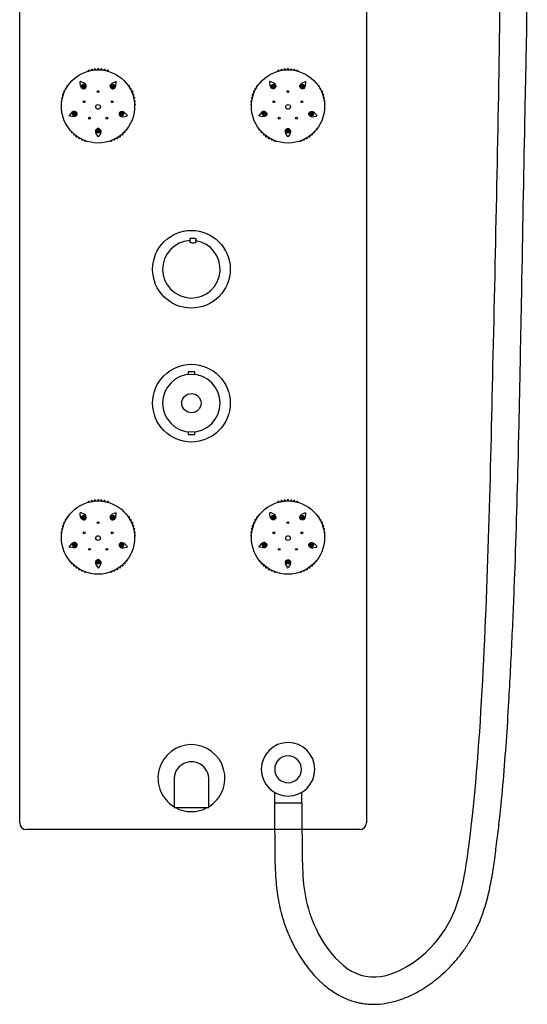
# Model space of a CAD drawing. Header units: millimetres. Extents: x 4293.63 to 4294.02, y 3562.71 to 3564.18.
# Tile 1 of 2: x 4293.63 to 4294.01, y 3562.71 to 3563.45. Entities that reach past the tile are written whole.
import ezdxf

# ---------------------------------------------------------------- set-up
doc = ezdxf.new("R2010")
doc.units = ezdxf.units.MM
doc.layers.add('SANINDUSA', color=3, linetype='Continuous')

msp = doc.modelspace()

# ---------------------------------------------------------------- linework, layer by layer
at = {"layer": 'SANINDUSA'}
for p, q in [((4293.62684, 3562.84874), (4293.62684, 3564.17874)), ((4293.88584, 3564.17874), (4293.88584, 3562.84874)), ((4293.75403, 3563.28518), (4293.75388, 3563.28246)), ((4293.75848, 3563.28223), (4293.75862, 3563.28494)), ((4293.75263, 3563.1855), (4293.75263, 3563.18351)), ((4293.75763, 3563.1855), (4293.75263, 3563.1855)), ((4293.75763, 3563.18351), (4293.75763, 3563.1855)), ((4293.75263, 3563.1408), (4293.75263, 3563.1388)), ((4293.75263, 3563.1388), (4293.75513, 3563.1388)), ((4293.75513, 3563.1388), (4293.75763, 3563.1388)), ((4293.75763, 3563.1388), (4293.75763, 3563.1408)), ((4293.74213, 3562.88052), (4293.74213, 3562.86015)), ((4293.76813, 3562.86015), (4293.76813, 3562.88052)), ((4293.81714, 3562.87154), (4293.81714, 3562.86374)), ((4293.83754, 3562.86374), (4293.83754, 3562.87154)), ((4293.81714, 3562.86374), (4293.82734, 3562.86374)), ((4293.82734, 3562.86374), (4293.83754, 3562.86374)), ((4293.74213, 3562.86015), (4293.76813, 3562.86015)), ((4293.88084, 3562.84374), (4293.63184, 3562.84374))]:
    msp.add_line(p, q, dxfattribs=at)
at = {"layer": 'SANINDUSA', "flags": 128}
for points in [[(4293.67271, 3563.39806), (4293.67224, 3563.39923), (4293.67196, 3563.40148), (4293.67202, 3563.40206), (4293.67208, 3563.40218), (4293.67211, 3563.40222), (4293.67212, 3563.40223)], [(4293.6759, 3563.40039), (4293.67494, 3563.40119), (4293.67289, 3563.40216), (4293.67232, 3563.40227), (4293.67219, 3563.40226), (4293.67213, 3563.40224), (4293.67212, 3563.40223)], [(4293.67616, 3563.39773), (4293.67619, 3563.39778), (4293.67646, 3563.39848), (4293.6765, 3563.39908), (4293.67633, 3563.39978), (4293.6759, 3563.40039)], [(4293.69447, 3563.39913), (4293.69464, 3563.39978), (4293.69506, 3563.40039)], [(4293.69506, 3563.40039), (4293.69602, 3563.40119), (4293.69807, 3563.40216), (4293.69864, 3563.40227), (4293.69878, 3563.40226), (4293.69883, 3563.40224), (4293.69884, 3563.40223)], [(4293.69825, 3563.39806), (4293.69872, 3563.39923), (4293.69901, 3563.40148), (4293.69894, 3563.40206), (4293.69889, 3563.40218), (4293.69885, 3563.40222), (4293.69884, 3563.40223)], [(4293.81442, 3563.39806), (4293.81395, 3563.39923), (4293.81367, 3563.40148), (4293.81374, 3563.40206), (4293.81379, 3563.40218), (4293.81382, 3563.40222), (4293.81383, 3563.40223)], [(4293.81761, 3563.40039), (4293.81665, 3563.40119), (4293.8146, 3563.40216), (4293.81403, 3563.40227), (4293.8139, 3563.40226), (4293.81384, 3563.40224), (4293.81383, 3563.40223)], [(4293.81821, 3563.39913), (4293.81804, 3563.39978), (4293.81761, 3563.40039)], [(4293.83651, 3563.39773), (4293.83648, 3563.39778), (4293.83621, 3563.39848), (4293.83617, 3563.39908), (4293.83635, 3563.39978), (4293.83677, 3563.40039)], [(4293.83677, 3563.40039), (4293.83773, 3563.40119), (4293.83978, 3563.40216), (4293.84035, 3563.40227), (4293.84049, 3563.40226), (4293.84054, 3563.40224), (4293.84055, 3563.40223)], [(4293.83996, 3563.39806), (4293.84043, 3563.39923), (4293.84072, 3563.40148), (4293.84065, 3563.40206), (4293.8406, 3563.40218), (4293.84056, 3563.40222), (4293.84055, 3563.40223)], [(4293.67372, 3563.39711), (4293.67316, 3563.39748), (4293.67271, 3563.39806)], [(4293.67372, 3563.39711), (4293.67435, 3563.39695), (4293.67512, 3563.39699)], [(4293.67512, 3563.39699), (4293.67529, 3563.39704), (4293.67573, 3563.39724), (4293.67604, 3563.39755), (4293.67616, 3563.39773)], [(4293.69447, 3563.39913), (4293.6945, 3563.39848), (4293.69478, 3563.39776)], [(4293.69478, 3563.39776), (4293.69488, 3563.39762), (4293.69521, 3563.39726), (4293.6956, 3563.39706), (4293.6958, 3563.397)], [(4293.6958, 3563.397), (4293.69586, 3563.39698), (4293.69661, 3563.39695), (4293.69719, 3563.3971), (4293.6978, 3563.39748), (4293.69825, 3563.39806)], [(4293.81687, 3563.397), (4293.81681, 3563.39698), (4293.81606, 3563.39695), (4293.81548, 3563.3971), (4293.81487, 3563.39748), (4293.81442, 3563.39806)], [(4293.81789, 3563.39776), (4293.8178, 3563.39762), (4293.81746, 3563.39726), (4293.81707, 3563.39706), (4293.81687, 3563.397)], [(4293.81821, 3563.39913), (4293.81817, 3563.39848), (4293.81789, 3563.39776)], [(4293.83755, 3563.39699), (4293.83739, 3563.39704), (4293.83694, 3563.39724), (4293.83663, 3563.39755), (4293.83651, 3563.39773)], [(4293.83895, 3563.39711), (4293.83832, 3563.39695), (4293.83755, 3563.39699)], [(4293.83895, 3563.39711), (4293.83951, 3563.39748), (4293.83996, 3563.39806)], [(4293.66679, 3563.37985), (4293.66573, 3563.37918), (4293.66418, 3563.37753), (4293.66389, 3563.37702), (4293.66386, 3563.37689), (4293.66386, 3563.37684), (4293.66387, 3563.37682)], [(4293.6694, 3563.37927), (4293.66936, 3563.37932), (4293.66877, 3563.37979), (4293.66822, 3563.38001), (4293.6675, 3563.38006), (4293.66679, 3563.37985)], [(4293.66923, 3563.37676), (4293.66958, 3563.37731), (4293.66978, 3563.37806)], [(4293.66978, 3563.37806), (4293.66979, 3563.37822), (4293.66973, 3563.37871), (4293.66953, 3563.37911), (4293.6694, 3563.37927)], [(4293.70159, 3563.3793), (4293.70148, 3563.37917), (4293.70124, 3563.37874), (4293.70117, 3563.3783), (4293.70118, 3563.37809)], [(4293.70118, 3563.37809), (4293.70118, 3563.37804), (4293.70138, 3563.37731), (4293.7017, 3563.3768), (4293.70225, 3563.37634), (4293.70295, 3563.37609)], [(4293.70279, 3563.38002), (4293.70218, 3563.37979), (4293.70159, 3563.3793)], [(4293.70279, 3563.38002), (4293.70346, 3563.38006), (4293.70417, 3563.37985)], [(4293.70417, 3563.37985), (4293.70523, 3563.37918), (4293.70679, 3563.37753), (4293.70707, 3563.37702), (4293.7071, 3563.37689), (4293.7071, 3563.37684), (4293.7071, 3563.37682)], [(4293.8085, 3563.37985), (4293.80744, 3563.37918), (4293.80589, 3563.37753), (4293.8056, 3563.37702), (4293.80557, 3563.37689), (4293.80557, 3563.37684), (4293.80558, 3563.37682)], [(4293.80988, 3563.38002), (4293.80921, 3563.38006), (4293.8085, 3563.37985)], [(4293.81149, 3563.37809), (4293.81149, 3563.37804), (4293.81129, 3563.37731), (4293.81097, 3563.3768), (4293.81042, 3563.37634), (4293.80972, 3563.37609)], [(4293.80988, 3563.38002), (4293.81049, 3563.37979), (4293.81108, 3563.3793)], [(4293.81108, 3563.3793), (4293.81119, 3563.37917), (4293.81143, 3563.37874), (4293.8115, 3563.3783), (4293.81149, 3563.37809)], [(4293.84289, 3563.37806), (4293.84289, 3563.37822), (4293.84295, 3563.37871), (4293.84315, 3563.37911), (4293.84327, 3563.37927)], [(4293.84344, 3563.37676), (4293.84309, 3563.37731), (4293.84289, 3563.37806)], [(4293.84327, 3563.37927), (4293.84331, 3563.37932), (4293.8439, 3563.37979), (4293.84446, 3563.38001), (4293.84517, 3563.38006), (4293.84588, 3563.37985)], [(4293.84588, 3563.37985), (4293.84694, 3563.37918), (4293.8485, 3563.37753), (4293.84878, 3563.37702), (4293.84881, 3563.37689), (4293.84881, 3563.37684), (4293.84881, 3563.37682)], [(4293.66801, 3563.37609), (4293.66676, 3563.37601), (4293.66453, 3563.37643), (4293.664, 3563.37667), (4293.6639, 3563.37676), (4293.66387, 3563.37681), (4293.66387, 3563.37682)], [(4293.66923, 3563.37676), (4293.66871, 3563.37634), (4293.66801, 3563.37609)], [(4293.70295, 3563.37609), (4293.7042, 3563.37601), (4293.70643, 3563.37643), (4293.70696, 3563.37667), (4293.70706, 3563.37676), (4293.70709, 3563.37681), (4293.7071, 3563.37682)], [(4293.80972, 3563.37609), (4293.80847, 3563.37601), (4293.80624, 3563.37643), (4293.80571, 3563.37667), (4293.80561, 3563.37676), (4293.80558, 3563.37681), (4293.80558, 3563.37682)], [(4293.84344, 3563.37676), (4293.84396, 3563.37634), (4293.84466, 3563.37609)], [(4293.84466, 3563.37609), (4293.84591, 3563.37601), (4293.84814, 3563.37643), (4293.84867, 3563.37667), (4293.84877, 3563.37676), (4293.8488, 3563.37681), (4293.84881, 3563.37682)], [(4293.68486, 3563.36714), (4293.68481, 3563.36712), (4293.68418, 3563.3667), (4293.68379, 3563.36624), (4293.68352, 3563.36557), (4293.6835, 3563.36483)], [(4293.6835, 3563.36483), (4293.68382, 3563.36362), (4293.6849, 3563.36163), (4293.6853, 3563.3612), (4293.68541, 3563.36113), (4293.68547, 3563.36112), (4293.68548, 3563.36112)], [(4293.68613, 3563.36712), (4293.68598, 3563.36718), (4293.68549, 3563.36728), (4293.68506, 3563.36721), (4293.68486, 3563.36714)], [(4293.68746, 3563.36483), (4293.68715, 3563.36362), (4293.68606, 3563.36163), (4293.68566, 3563.3612), (4293.68555, 3563.36113), (4293.6855, 3563.36112), (4293.68548, 3563.36112)], [(4293.68719, 3563.3662), (4293.68678, 3563.3667), (4293.68613, 3563.36712)], [(4293.68719, 3563.3662), (4293.68744, 3563.36557), (4293.68746, 3563.36483)], [(4293.82548, 3563.3662), (4293.82523, 3563.36557), (4293.82521, 3563.36483)], [(4293.82521, 3563.36483), (4293.82553, 3563.36362), (4293.82661, 3563.36163), (4293.82701, 3563.3612), (4293.82712, 3563.36113), (4293.82718, 3563.36112), (4293.82719, 3563.36112)], [(4293.82548, 3563.3662), (4293.82589, 3563.3667), (4293.82654, 3563.36712)], [(4293.82654, 3563.36712), (4293.8267, 3563.36718), (4293.82718, 3563.36728), (4293.82761, 3563.36721), (4293.82781, 3563.36714)], [(4293.82917, 3563.36483), (4293.82886, 3563.36362), (4293.82777, 3563.36163), (4293.82737, 3563.3612), (4293.82726, 3563.36113), (4293.82721, 3563.36112), (4293.82719, 3563.36112)], [(4293.82781, 3563.36714), (4293.82786, 3563.36712), (4293.8285, 3563.3667), (4293.82888, 3563.36624), (4293.82915, 3563.36557), (4293.82917, 3563.36483)], [(4293.75391, 3563.28301), (4293.75372, 3563.28283), (4293.7537, 3563.28275)], [(4293.7537, 3563.28275), (4293.75384, 3563.28249), (4293.75426, 3563.28224), (4293.75492, 3563.28204), (4293.75571, 3563.28191), (4293.75653, 3563.28186), (4293.7573, 3563.2819), (4293.75795, 3563.28201), (4293.75843, 3563.28218), (4293.75867, 3563.28241), (4293.75869, 3563.28249), (4293.75856, 3563.28274), (4293.75851, 3563.28277)], [(4293.75586, 3563.28509), (4293.75522, 3563.28512), (4293.75467, 3563.28515), (4293.75428, 3563.28517), (4293.75406, 3563.28518), (4293.75403, 3563.28518)], [(4293.75862, 3563.28494), (4293.75853, 3563.28495), (4293.75825, 3563.28496), (4293.75779, 3563.28499), (4293.75721, 3563.28502), (4293.75654, 3563.28505), (4293.75586, 3563.28509)], [(4293.67271, 3563.07613), (4293.67224, 3563.0773), (4293.67196, 3563.07954), (4293.67202, 3563.08012), (4293.67208, 3563.08025), (4293.67211, 3563.08029), (4293.67212, 3563.0803)], [(4293.6759, 3563.07845), (4293.67494, 3563.07925), (4293.67289, 3563.08022), (4293.67232, 3563.08033), (4293.67219, 3563.08033), (4293.67213, 3563.0803), (4293.67212, 3563.0803)], [(4293.67616, 3563.07579), (4293.67619, 3563.07584), (4293.67646, 3563.07655), (4293.6765, 3563.07715), (4293.67633, 3563.07784), (4293.6759, 3563.07845)], [(4293.69447, 3563.07719), (4293.69464, 3563.07784), (4293.69506, 3563.07845)], [(4293.69447, 3563.07719), (4293.6945, 3563.07654), (4293.69478, 3563.07582)], [(4293.69506, 3563.07845), (4293.69602, 3563.07925), (4293.69807, 3563.08022), (4293.69864, 3563.08033), (4293.69878, 3563.08033), (4293.69883, 3563.0803), (4293.69884, 3563.0803)], [(4293.69825, 3563.07613), (4293.69872, 3563.0773), (4293.69901, 3563.07954), (4293.69894, 3563.08012), (4293.69889, 3563.08025), (4293.69885, 3563.08029), (4293.69884, 3563.0803)], [(4293.81442, 3563.07613), (4293.81395, 3563.0773), (4293.81367, 3563.07954), (4293.81374, 3563.08012), (4293.81379, 3563.08025), (4293.81382, 3563.08029), (4293.81383, 3563.0803)], [(4293.81761, 3563.07845), (4293.81665, 3563.07925), (4293.8146, 3563.08022), (4293.81403, 3563.08033), (4293.8139, 3563.08033), (4293.81384, 3563.0803), (4293.81383, 3563.0803)], [(4293.81821, 3563.07719), (4293.81804, 3563.07784), (4293.81761, 3563.07845)], [(4293.81821, 3563.07719), (4293.81817, 3563.07654), (4293.81789, 3563.07582)], [(4293.83651, 3563.07579), (4293.83648, 3563.07584), (4293.83621, 3563.07655), (4293.83617, 3563.07715), (4293.83635, 3563.07784), (4293.83677, 3563.07845)], [(4293.83677, 3563.07845), (4293.83773, 3563.07925), (4293.83978, 3563.08022), (4293.84035, 3563.08033), (4293.84049, 3563.08033), (4293.84054, 3563.0803), (4293.84055, 3563.0803)], [(4293.83996, 3563.07613), (4293.84043, 3563.0773), (4293.84072, 3563.07954), (4293.84065, 3563.08012), (4293.8406, 3563.08025), (4293.84056, 3563.08029), (4293.84055, 3563.0803)], [(4293.67372, 3563.07518), (4293.67316, 3563.07554), (4293.67271, 3563.07613)], [(4293.67372, 3563.07518), (4293.67435, 3563.07501), (4293.67512, 3563.07506)], [(4293.67512, 3563.07506), (4293.67529, 3563.0751), (4293.67573, 3563.07531), (4293.67604, 3563.07562), (4293.67616, 3563.07579)], [(4293.69478, 3563.07582), (4293.69488, 3563.07568), (4293.69521, 3563.07532), (4293.6956, 3563.07512), (4293.6958, 3563.07506)], [(4293.6958, 3563.07506), (4293.69586, 3563.07505), (4293.69661, 3563.07501), (4293.69719, 3563.07516), (4293.6978, 3563.07554), (4293.69825, 3563.07613)], [(4293.81687, 3563.07506), (4293.81681, 3563.07505), (4293.81606, 3563.07501), (4293.81548, 3563.07516), (4293.81487, 3563.07554), (4293.81442, 3563.07613)], [(4293.81789, 3563.07582), (4293.8178, 3563.07568), (4293.81746, 3563.07532), (4293.81707, 3563.07512), (4293.81687, 3563.07506)], [(4293.83755, 3563.07506), (4293.83739, 3563.0751), (4293.83694, 3563.07531), (4293.83663, 3563.07562), (4293.83651, 3563.07579)], [(4293.83895, 3563.07518), (4293.83832, 3563.07501), (4293.83755, 3563.07506)], [(4293.83895, 3563.07518), (4293.83951, 3563.07554), (4293.83996, 3563.07613)], [(4293.66679, 3563.05791), (4293.66573, 3563.05724), (4293.66418, 3563.0556), (4293.66389, 3563.05509), (4293.66386, 3563.05496), (4293.66386, 3563.0549), (4293.66387, 3563.05489)], [(4293.66801, 3563.05416), (4293.66676, 3563.05408), (4293.66453, 3563.0545), (4293.664, 3563.05474), (4293.6639, 3563.05483), (4293.66387, 3563.05487), (4293.66387, 3563.05489)], [(4293.6694, 3563.05734), (4293.66936, 3563.05738), (4293.66877, 3563.05785), (4293.66822, 3563.05808), (4293.6675, 3563.05813), (4293.66679, 3563.05791)], [(4293.66923, 3563.05483), (4293.66871, 3563.0544), (4293.66801, 3563.05416)], [(4293.66923, 3563.05483), (4293.66958, 3563.05538), (4293.66978, 3563.05612)], [(4293.66978, 3563.05612), (4293.66979, 3563.05629), (4293.66973, 3563.05678), (4293.66953, 3563.05717), (4293.6694, 3563.05734)], [(4293.70159, 3563.05736), (4293.70148, 3563.05723), (4293.70124, 3563.0568), (4293.70117, 3563.05637), (4293.70118, 3563.05616)], [(4293.70118, 3563.05616), (4293.70118, 3563.0561), (4293.70138, 3563.05537), (4293.7017, 3563.05486), (4293.70225, 3563.0544), (4293.70295, 3563.05416)], [(4293.70279, 3563.05809), (4293.70218, 3563.05785), (4293.70159, 3563.05736)], [(4293.70279, 3563.05809), (4293.70346, 3563.05813), (4293.70417, 3563.05791)], [(4293.70295, 3563.05416), (4293.7042, 3563.05408), (4293.70643, 3563.0545), (4293.70696, 3563.05474), (4293.70706, 3563.05483), (4293.70709, 3563.05487), (4293.7071, 3563.05489)], [(4293.70417, 3563.05791), (4293.70523, 3563.05724), (4293.70679, 3563.0556), (4293.70707, 3563.05509), (4293.7071, 3563.05496), (4293.7071, 3563.0549), (4293.7071, 3563.05489)], [(4293.8085, 3563.05791), (4293.80744, 3563.05724), (4293.80589, 3563.0556), (4293.8056, 3563.05509), (4293.80557, 3563.05496), (4293.80557, 3563.0549), (4293.80558, 3563.05489)], [(4293.80972, 3563.05416), (4293.80847, 3563.05408), (4293.80624, 3563.0545), (4293.80571, 3563.05474), (4293.80561, 3563.05483), (4293.80558, 3563.05487), (4293.80558, 3563.05489)], [(4293.80988, 3563.05809), (4293.80921, 3563.05813), (4293.8085, 3563.05791)], [(4293.81149, 3563.05616), (4293.81149, 3563.0561), (4293.81129, 3563.05537), (4293.81097, 3563.05486), (4293.81042, 3563.0544), (4293.80972, 3563.05416)], [(4293.80988, 3563.05809), (4293.81049, 3563.05785), (4293.81108, 3563.05736)], [(4293.81108, 3563.05736), (4293.81119, 3563.05723), (4293.81143, 3563.0568), (4293.8115, 3563.05637), (4293.81149, 3563.05616)], [(4293.84289, 3563.05612), (4293.84289, 3563.05629), (4293.84295, 3563.05678), (4293.84315, 3563.05717), (4293.84327, 3563.05734)], [(4293.84344, 3563.05483), (4293.84309, 3563.05538), (4293.84289, 3563.05612)], [(4293.84327, 3563.05734), (4293.84331, 3563.05738), (4293.8439, 3563.05785), (4293.84446, 3563.05808), (4293.84517, 3563.05813), (4293.84588, 3563.05791)], [(4293.84344, 3563.05483), (4293.84396, 3563.0544), (4293.84466, 3563.05416)], [(4293.84466, 3563.05416), (4293.84591, 3563.05408), (4293.84814, 3563.0545), (4293.84867, 3563.05474), (4293.84877, 3563.05483), (4293.8488, 3563.05487), (4293.84881, 3563.05489)], [(4293.84588, 3563.05791), (4293.84694, 3563.05724), (4293.8485, 3563.0556), (4293.84878, 3563.05509), (4293.84881, 3563.05496), (4293.84881, 3563.0549), (4293.84881, 3563.05489)], [(4293.68486, 3563.0452), (4293.68481, 3563.04518), (4293.68418, 3563.04477), (4293.68379, 3563.04431), (4293.68352, 3563.04364), (4293.6835, 3563.0429)], [(4293.6835, 3563.0429), (4293.68382, 3563.04168), (4293.6849, 3563.0397), (4293.6853, 3563.03927), (4293.68541, 3563.0392), (4293.68547, 3563.03918), (4293.68548, 3563.03918)], [(4293.68613, 3563.04519), (4293.68598, 3563.04525), (4293.68549, 3563.04534), (4293.68506, 3563.04527), (4293.68486, 3563.0452)], [(4293.68746, 3563.0429), (4293.68715, 3563.04168), (4293.68606, 3563.0397), (4293.68566, 3563.03927), (4293.68555, 3563.0392), (4293.6855, 3563.03918), (4293.68548, 3563.03918)], [(4293.68719, 3563.04427), (4293.68678, 3563.04477), (4293.68613, 3563.04519)], [(4293.68719, 3563.04427), (4293.68744, 3563.04364), (4293.68746, 3563.0429)], [(4293.82548, 3563.04427), (4293.82523, 3563.04364), (4293.82521, 3563.0429)], [(4293.82521, 3563.0429), (4293.82553, 3563.04168), (4293.82661, 3563.0397), (4293.82701, 3563.03927), (4293.82712, 3563.0392), (4293.82718, 3563.03918), (4293.82719, 3563.03918)], [(4293.82548, 3563.04427), (4293.82589, 3563.04477), (4293.82654, 3563.04519)], [(4293.82654, 3563.04519), (4293.8267, 3563.04525), (4293.82718, 3563.04534), (4293.82761, 3563.04527), (4293.82781, 3563.0452)], [(4293.82917, 3563.0429), (4293.82886, 3563.04168), (4293.82777, 3563.0397), (4293.82737, 3563.03927), (4293.82726, 3563.0392), (4293.82721, 3563.03918), (4293.82719, 3563.03918)], [(4293.82781, 3563.0452), (4293.82786, 3563.04518), (4293.8285, 3563.04477), (4293.82888, 3563.04431), (4293.82915, 3563.04364), (4293.82917, 3563.0429)]]:
    msp.add_lwpolyline(points, dxfattribs=at)
at = {"layer": 'SANINDUSA'}
for centre, radius in [((4293.68538, 3563.38373), 0.02735), ((4293.82729, 3563.38373), 0.02735), ((4293.67462, 3563.39876), 0.00148), ((4293.69631, 3563.39878), 0.00148), ((4293.81636, 3563.39878), 0.00148), ((4293.83805, 3563.39876), 0.00148), ((4293.67476, 3563.39862), 0.00105), ((4293.67476, 3563.39862), 0.000497), ((4293.68548, 3563.39484), 0.000647), ((4293.69622, 3563.3986), 0.00105), ((4293.69621, 3563.39861), 0.000497), ((4293.81645, 3563.3986), 0.00105), ((4293.81646, 3563.39861), 0.000497), ((4293.82719, 3563.39484), 0.000647), ((4293.83791, 3563.39862), 0.00105), ((4293.83791, 3563.39862), 0.000497), ((4293.67503, 3563.38724), 0.000647), ((4293.68536, 3563.38339), 0.00175), ((4293.69594, 3563.38724), 0.000647), ((4293.81674, 3563.38724), 0.000647), ((4293.82731, 3563.38339), 0.00175), ((4293.83765, 3563.38724), 0.000647), ((4293.66794, 3563.37813), 0.00148), ((4293.66812, 3563.37822), 0.00105), ((4293.66812, 3563.37821), 0.000497), ((4293.70303, 3563.37816), 0.00148), ((4293.70284, 3563.37819), 0.00105), ((4293.70284, 3563.3782), 0.000497), ((4293.80964, 3563.37816), 0.00148), ((4293.80984, 3563.37819), 0.00105), ((4293.80983, 3563.3782), 0.000497), ((4293.84473, 3563.37813), 0.00148), ((4293.84456, 3563.37822), 0.00105), ((4293.84455, 3563.37821), 0.000497), ((4293.67902, 3563.37495), 0.000647), ((4293.69194, 3563.37495), 0.000647), ((4293.82073, 3563.37495), 0.000647), ((4293.83365, 3563.37495), 0.000647), ((4293.6855, 3563.36539), 0.00148), ((4293.68546, 3563.36559), 0.00105), ((4293.68547, 3563.36559), 0.000497), ((4293.82717, 3563.36539), 0.00148), ((4293.82721, 3563.36559), 0.00105), ((4293.8272, 3563.36559), 0.000497), ((4293.75513, 3563.26215), 0.029), ((4293.75513, 3563.16215), 0.029), ((4293.75513, 3563.16215), 0.0072), ((4293.68538, 3563.06179), 0.02735), ((4293.82729, 3563.06179), 0.02735), ((4293.67462, 3563.07683), 0.00148), ((4293.67476, 3563.07669), 0.00105), ((4293.67476, 3563.07668), 0.000497), ((4293.69631, 3563.07685), 0.00148), ((4293.69622, 3563.07667), 0.00105), ((4293.69621, 3563.07667), 0.000497), ((4293.81636, 3563.07685), 0.00148), ((4293.81645, 3563.07667), 0.00105), ((4293.81646, 3563.07667), 0.000497), ((4293.83805, 3563.07683), 0.00148), ((4293.83791, 3563.07669), 0.00105), ((4293.83791, 3563.07668), 0.000497), ((4293.68548, 3563.0729), 0.000647), ((4293.82719, 3563.0729), 0.000647), ((4293.67503, 3563.06531), 0.000647), ((4293.68536, 3563.06145), 0.00175), ((4293.69594, 3563.06531), 0.000647), ((4293.81674, 3563.06531), 0.000647), ((4293.82731, 3563.06145), 0.00175), ((4293.83765, 3563.06531), 0.000647), ((4293.66794, 3563.05619), 0.00148), ((4293.66812, 3563.05628), 0.00105), ((4293.66812, 3563.05628), 0.000497), ((4293.70303, 3563.05623), 0.00148), ((4293.70284, 3563.05625), 0.00105), ((4293.70284, 3563.05626), 0.000497), ((4293.80964, 3563.05623), 0.00148), ((4293.80984, 3563.05625), 0.00105), ((4293.80983, 3563.05626), 0.000497), ((4293.84473, 3563.05619), 0.00148), ((4293.84456, 3563.05628), 0.00105), ((4293.84455, 3563.05628), 0.000497), ((4293.67902, 3563.05302), 0.000647), ((4293.69194, 3563.05302), 0.000647), ((4293.82073, 3563.05302), 0.000647), ((4293.83365, 3563.05302), 0.000647), ((4293.6855, 3563.04346), 0.00148), ((4293.68546, 3563.04366), 0.00105), ((4293.68547, 3563.04366), 0.000497), ((4293.82717, 3563.04346), 0.00148), ((4293.82721, 3563.04366), 0.00105), ((4293.8272, 3563.04366), 0.000497)]:
    msp.add_circle(centre, radius, dxfattribs=at)
at = {"layer": 'SANINDUSA', "extrusion": (0, 1.6137e-16, -1)}
msp.add_circle((-4293.75513, 3563.16215), 0.0215, dxfattribs=at)
at = {"layer": 'SANINDUSA', "extrusion": (0, -2.46519e-32, -1)}
for radius in [0.02, 0.01]:
    msp.add_circle((-4293.82734, 3562.88874), radius, dxfattribs=at)
at = {"layer": 'SANINDUSA'}
for centre, radius, start, end in [((4293.67844, 3563.41013), 0.000584, 18.59792, 190.86433), ((4293.68074, 3563.41073), 0.000598, 3.98399, 195.51358), ((4293.68309, 3563.41115), 0.000596, 348.10966, 201.44043), ((4293.68548, 3563.41134), 0.000598, 332.52092, 207.07197), ((4293.68787, 3563.41114), 0.0006, 337.47139, 192.15756), ((4293.69022, 3563.41074), 0.000596, 340.45101, 179.20902), ((4293.69253, 3563.41013), 0.000591, 344.22879, 165.46708), ((4293.82014, 3563.41013), 0.000591, 14.53292, 195.77121), ((4293.82245, 3563.41074), 0.000596, 0.79098, 199.54899), ((4293.82481, 3563.41114), 0.0006, 347.84244, 202.52861), ((4293.82719, 3563.41134), 0.000598, 332.92803, 207.47908), ((4293.82958, 3563.41115), 0.000596, 338.55957, 191.89034), ((4293.83193, 3563.41073), 0.000598, 344.48642, 176.01601), ((4293.83423, 3563.41013), 0.000584, 349.13567, 161.40208), ((4293.65933, 3563.39234), 0.000598, 62.26134, 261.15798), ((4293.66026, 3563.39455), 0.0006, 66.06736, 247.32366), ((4293.66137, 3563.39667), 0.000596, 68.42633, 234.93291), ((4293.66266, 3563.39867), 0.000591, 71.79971, 221.53438), ((4293.67463, 3563.39877), 0.000497, 230.53067, 27.84995), ((4293.69632, 3563.39877), 0.000497, 158.53067, 315.84995), ((4293.70831, 3563.39867), 0.000584, 300.8711, 125.30821), ((4293.70959, 3563.39666), 0.000598, 287.8293, 128.40268), ((4293.71071, 3563.39456), 0.000596, 273.31747, 132.97843), ((4293.71163, 3563.39235), 0.000598, 259.19838, 137.14623), ((4293.80104, 3563.39235), 0.000598, 42.85377, 280.80162), ((4293.80197, 3563.39456), 0.000596, 47.02157, 266.68253), ((4293.80308, 3563.39666), 0.000598, 51.59732, 252.1707), ((4293.80437, 3563.39867), 0.000584, 54.69179, 239.1289), ((4293.81635, 3563.39877), 0.000497, 224.15005, 21.46933), ((4293.83804, 3563.39877), 0.000497, 152.15005, 309.46933), ((4293.85001, 3563.39867), 0.000591, 318.46562, 108.20029), ((4293.8513, 3563.39667), 0.000596, 305.06709, 111.57367), ((4293.85241, 3563.39455), 0.0006, 292.67634, 113.93264), ((4293.85335, 3563.39234), 0.000598, 278.84202, 117.73866), ((4293.6583, 3563.38527), 0.000584, 109.1042, 244.38123), ((4293.65844, 3563.38764), 0.000598, 93.47489, 249.9792), ((4293.65878, 3563.39001), 0.000596, 77.55605, 255.88489), ((4293.71217, 3563.39001), 0.0006, 265.8501, 120.53627), ((4293.71252, 3563.38764), 0.000596, 270.36219, 106.05488), ((4293.71265, 3563.38526), 0.000591, 275.65865, 90.78836), ((4293.80002, 3563.38526), 0.000591, 89.21164, 264.34135), ((4293.80015, 3563.38764), 0.000596, 73.94512, 269.63781), ((4293.8005, 3563.39001), 0.0006, 59.46373, 274.1499), ((4293.85389, 3563.39001), 0.000596, 284.11511, 102.44395), ((4293.85423, 3563.38764), 0.000598, 290.0208, 86.52511), ((4293.85437, 3563.38527), 0.000584, 295.61877, 70.8958), ((4293.66794, 3563.37814), 0.000497, 302.53067, 99.84995), ((4293.70303, 3563.37815), 0.000497, 86.53067, 243.84995), ((4293.80964, 3563.37815), 0.000497, 296.15005, 93.46933), ((4293.84473, 3563.37814), 0.000497, 80.15005, 237.46933), ((4293.66433, 3563.36673), 0.000591, 157.94646, 279.91954), ((4293.66584, 3563.36488), 0.000596, 152.60144, 295.33435), ((4293.66751, 3563.36317), 0.0006, 148.69382, 309.31385), ((4293.68549, 3563.3654), 0.000497, 14.53067, 171.84995), ((4293.70346, 3563.36316), 0.000596, 217.23591, 45.41904), ((4293.70512, 3563.36488), 0.000598, 230.66242, 41.98673), ((4293.70663, 3563.36672), 0.000584, 243.25101, 39.40065), ((4293.80604, 3563.36672), 0.000584, 140.59935, 296.74899), ((4293.80755, 3563.36488), 0.000598, 138.01327, 309.33758), ((4293.80921, 3563.36316), 0.000596, 134.58096, 322.76409), ((4293.82719, 3563.3654), 0.000497, 8.15005, 165.46933), ((4293.84516, 3563.36317), 0.0006, 230.68615, 31.30618), ((4293.84683, 3563.36488), 0.000596, 244.66565, 27.39856), ((4293.84834, 3563.36673), 0.000591, 260.08046, 22.05354), ((4293.66932, 3563.3616), 0.000598, 143.62437, 324.44633), ((4293.67137, 3563.36035), 0.000596, 157.64677, 320.47998), ((4293.67351, 3563.3593), 0.000598, 172.36885, 315.80056), ((4293.67573, 3563.35844), 0.000584, 186.98712, 311.23753), ((4293.69523, 3563.35844), 0.000591, 221.66622, 0.89061), ((4293.69745, 3563.3593), 0.000596, 215.55015, 17.04168), ((4293.69959, 3563.36036), 0.0006, 210.684, 31.94031), ((4293.70165, 3563.3616), 0.000598, 204.37582, 48.2674), ((4293.81102, 3563.3616), 0.000598, 131.7326, 335.62418), ((4293.81308, 3563.36036), 0.0006, 148.05969, 329.316), ((4293.81522, 3563.3593), 0.000596, 162.95832, 324.44985), ((4293.81744, 3563.35844), 0.000591, 179.10939, 318.33378), ((4293.83694, 3563.35844), 0.000584, 228.76247, 353.01288), ((4293.83916, 3563.3593), 0.000598, 224.19944, 7.63115), ((4293.8413, 3563.36035), 0.000596, 219.52002, 22.35323), ((4293.84335, 3563.3616), 0.000598, 215.55367, 36.37563), ((4293.75513, 3563.26215), 0.0215, 93.16712, 356.05115), ((4293.75513, 3563.26215), 0.0215, 356.05115, 80.88499), ((4293.67844, 3563.0882), 0.000584, 18.59792, 190.86433), ((4293.68074, 3563.0888), 0.000598, 3.98399, 195.51358), ((4293.68309, 3563.08921), 0.000596, 348.10966, 201.44043), ((4293.68548, 3563.08941), 0.000598, 332.52092, 207.07197), ((4293.68787, 3563.0892), 0.0006, 337.47139, 192.15756), ((4293.69022, 3563.0888), 0.000596, 340.45101, 179.20902), ((4293.69253, 3563.08819), 0.000591, 344.22879, 165.46708), ((4293.82014, 3563.08819), 0.000591, 14.53292, 195.77121), ((4293.82245, 3563.0888), 0.000596, 0.79098, 199.54899), ((4293.82481, 3563.0892), 0.0006, 347.84244, 202.52861), ((4293.82719, 3563.08941), 0.000598, 332.92803, 207.47908), ((4293.82958, 3563.08921), 0.000596, 338.55957, 191.89034), ((4293.83193, 3563.0888), 0.000598, 344.48642, 176.01601), ((4293.83423, 3563.0882), 0.000584, 349.13567, 161.40208), ((4293.66266, 3563.07673), 0.000591, 71.79971, 221.53438), ((4293.67463, 3563.07683), 0.000497, 230.53067, 27.84995), ((4293.69632, 3563.07684), 0.000497, 158.53067, 315.84995), ((4293.70831, 3563.07673), 0.000584, 300.8711, 125.30821), ((4293.80437, 3563.07673), 0.000584, 54.69179, 239.1289), ((4293.81635, 3563.07684), 0.000497, 224.15005, 21.46933), ((4293.83804, 3563.07683), 0.000497, 152.15005, 309.46933), ((4293.85001, 3563.07673), 0.000591, 318.46562, 108.20029), ((4293.65933, 3563.0704), 0.000598, 62.26134, 261.15798), ((4293.66026, 3563.07261), 0.0006, 66.06736, 247.32366), ((4293.66137, 3563.07473), 0.000596, 68.42633, 234.93291), ((4293.70959, 3563.07473), 0.000598, 287.8293, 128.40268), ((4293.71071, 3563.07262), 0.000596, 273.31747, 132.97843), ((4293.71163, 3563.07041), 0.000598, 259.19838, 137.14623), ((4293.80104, 3563.07041), 0.000598, 42.85377, 280.80162), ((4293.80197, 3563.07262), 0.000596, 47.02157, 266.68253), ((4293.80308, 3563.07473), 0.000598, 51.59732, 252.1707), ((4293.8513, 3563.07473), 0.000596, 305.06709, 111.57367), ((4293.85241, 3563.07261), 0.0006, 292.67634, 113.93264), ((4293.85335, 3563.0704), 0.000598, 278.84202, 117.73866), ((4293.6583, 3563.06333), 0.000584, 109.1042, 244.38123), ((4293.65844, 3563.06571), 0.000598, 93.47489, 249.9792), ((4293.65878, 3563.06807), 0.000596, 77.55605, 255.88489), ((4293.71217, 3563.06807), 0.0006, 265.8501, 120.53627), ((4293.71252, 3563.06571), 0.000596, 270.36219, 106.05488), ((4293.71265, 3563.06333), 0.000591, 275.65865, 90.78836), ((4293.80002, 3563.06333), 0.000591, 89.21164, 264.34135), ((4293.80015, 3563.06571), 0.000596, 73.94512, 269.63781), ((4293.8005, 3563.06807), 0.0006, 59.46373, 274.1499), ((4293.85389, 3563.06807), 0.000596, 284.11511, 102.44395), ((4293.85423, 3563.06571), 0.000598, 290.0208, 86.52511), ((4293.85437, 3563.06333), 0.000584, 295.61877, 70.8958), ((4293.66794, 3563.0562), 0.000497, 302.53067, 99.84995), ((4293.70303, 3563.05621), 0.000497, 86.53067, 243.84995), ((4293.80964, 3563.05621), 0.000497, 296.15005, 93.46933), ((4293.84473, 3563.0562), 0.000497, 80.15005, 237.46933), ((4293.66433, 3563.04479), 0.000591, 157.94646, 279.91954), ((4293.66584, 3563.04294), 0.000596, 152.60144, 295.33435), ((4293.66751, 3563.04123), 0.0006, 148.69382, 309.31385), ((4293.66932, 3563.03966), 0.000598, 143.62437, 324.44633), ((4293.68549, 3563.04346), 0.000497, 14.53067, 171.84995), ((4293.70165, 3563.03966), 0.000598, 204.37582, 48.2674), ((4293.70346, 3563.04123), 0.000596, 217.23591, 45.41904), ((4293.70512, 3563.04294), 0.000598, 230.66242, 41.98673), ((4293.70663, 3563.04478), 0.000584, 243.25101, 39.40065), ((4293.80604, 3563.04478), 0.000584, 140.59935, 296.74899), ((4293.80755, 3563.04294), 0.000598, 138.01327, 309.33758), ((4293.80921, 3563.04123), 0.000596, 134.58096, 322.76409), ((4293.81102, 3563.03966), 0.000598, 131.7326, 335.62418), ((4293.82719, 3563.04346), 0.000497, 8.15005, 165.46933), ((4293.84335, 3563.03966), 0.000598, 215.55367, 36.37563), ((4293.84516, 3563.04123), 0.0006, 230.68615, 31.30618), ((4293.84683, 3563.04294), 0.000596, 244.66565, 27.39856), ((4293.84834, 3563.04479), 0.000591, 260.08046, 22.05354), ((4293.67137, 3563.03842), 0.000596, 157.64677, 320.47998), ((4293.67351, 3563.03737), 0.000598, 172.36885, 315.80056), ((4293.67573, 3563.0365), 0.000584, 186.98712, 311.23753), ((4293.69523, 3563.03651), 0.000591, 221.66622, 0.89061), ((4293.69745, 3563.03737), 0.000596, 215.55015, 17.04168), ((4293.69959, 3563.03843), 0.0006, 210.684, 31.94031), ((4293.81308, 3563.03843), 0.0006, 148.05969, 329.316), ((4293.81522, 3563.03737), 0.000596, 162.95832, 324.44985), ((4293.81744, 3563.03651), 0.000591, 179.10939, 318.33378), ((4293.83694, 3563.0365), 0.000584, 228.76247, 353.01288), ((4293.83916, 3563.03737), 0.000598, 224.19944, 7.63115), ((4293.8413, 3563.03842), 0.000596, 219.52002, 22.35323), ((4293.75513, 3562.88215), 0.025, 301.33225, 238.66775), ((4293.75513, 3562.88133), 0.01303, 356.40031, 183.59969), ((4293.75513, 3562.88215), 0.025, 241.64236, 298.35764), ((4293.63184, 3562.84874), 0.005, 180, 270), ((4293.88084, 3562.84874), 0.005, 270, 0)]:
    msp.add_arc(centre, radius, start, end, dxfattribs=at)
msp.add_open_spline([(4293.81714, 3562.86358), (4293.81717, 3562.85975), (4293.8172, 3562.85593), (4293.81726, 3562.84814), (4293.81729, 3562.84418), (4293.81735, 3562.83725), (4293.81737, 3562.83429), (4293.81741, 3562.83017), (4293.81742, 3562.82902), (4293.81744, 3562.82669), (4293.81745, 3562.82552), (4293.81749, 3562.82196), (4293.81754, 3562.81955), (4293.81775, 3562.8124), (4293.818, 3562.80755), (4293.81899, 3562.79751), (4293.81973, 3562.79233), (4293.82138, 3562.78466), (4293.82196, 3562.78229), (4293.82312, 3562.77811), (4293.82366, 3562.77633), (4293.82485, 3562.77275), (4293.82549, 3562.77096), (4293.82755, 3562.76562), (4293.82911, 3562.76209), (4293.83299, 3562.75434), (4293.83541, 3562.75015), (4293.84083, 3562.74208), (4293.84383, 3562.7382), (4293.84973, 3562.73178), (4293.85249, 3562.72914), (4293.85849, 3562.72426), (4293.86172, 3562.72202), (4293.86787, 3562.71863), (4293.87067, 3562.71734), (4293.87502, 3562.71579), (4293.87644, 3562.71535), (4293.87891, 3562.7147), (4293.87994, 3562.71447), (4293.88179, 3562.7141), (4293.88262, 3562.71396), (4293.88426, 3562.71372), (4293.88508, 3562.71362), (4293.88753, 3562.71337), (4293.88916, 3562.71329), (4293.89409, 3562.71326), (4293.89734, 3562.71355), (4293.90365, 3562.71458), (4293.90672, 3562.71534), (4293.91266, 3562.71722), (4293.91554, 3562.71835), (4293.92113, 3562.7209), (4293.92384, 3562.72233), (4293.93059, 3562.72632), (4293.93451, 3562.72906), (4293.94192, 3562.73502), (4293.94541, 3562.73823), (4293.95194, 3562.74501), (4293.95496, 3562.74859), (4293.95858, 3562.75348), (4293.95942, 3562.75467), (4293.96103, 3562.75705), (4293.96181, 3562.75825), (4293.96404, 3562.76186), (4293.9654, 3562.76429), (4293.96907, 3562.77146), (4293.97107, 3562.77622), (4293.97442, 3562.78569), (4293.97577, 3562.7904), (4293.97802, 3562.79968), (4293.97892, 3562.80425), (4293.98045, 3562.81321), (4293.98109, 3562.8176), (4293.98185, 3562.8231), (4293.98201, 3562.82433), (4293.98234, 3562.82677), (4293.9825, 3562.828), (4293.98298, 3562.83167), (4293.98329, 3562.83412), (4293.98419, 3562.84146), (4293.98476, 3562.84635), (4293.98636, 3562.86102), (4293.9873, 3562.87079), (4293.98984, 3562.90006), (4293.99114, 3562.91952), (4293.99272, 3562.94685), (4293.99315, 3562.95476), (4293.99397, 3562.97058), (4293.99436, 3562.9785), (4293.99546, 3563.00223), (4293.9961, 3563.01806), (4293.99785, 3563.06551), (4293.99874, 3563.09714), (4294, 3563.14971), (4294.00044, 3563.17067), (4294.00127, 3563.21257), (4294.00167, 3563.23351), (4294.00283, 3563.29633), (4294.00357, 3563.33818), (4294.00479, 3563.399), (4294.00519, 3563.41799), (4294.00584, 3563.44615), (4294.00606, 3563.45531), (4294.00484, 3563.66978)], degree=3, knots=[0, 0, 0, 0, 11.435192, 11.435192, 23.297637, 23.297637, 32.22823, 32.22823, 35.7178, 35.7178, 39.20737, 39.20737, 46.18651, 46.18651, 59.514125, 59.514125, 72.84174, 72.84174, 78.742093, 78.742093, 83.101828, 83.101828, 87.461563, 87.461563, 96.181033, 96.181033, 106.915764, 106.915764, 117.650494, 117.650494, 125.894143, 125.894143, 134.137791, 134.137791, 140.35779, 140.35779, 143.298239, 143.298239, 145.333519, 145.333519, 146.939644, 146.939644, 148.545769, 148.545769, 151.75802, 151.75802, 158.361529, 158.361529, 164.965039, 164.965039, 171.568549, 171.568549, 178.172058, 178.172058, 188.564998, 188.564998, 198.957938, 198.957938, 209.350879, 209.350879, 212.613763, 212.613763, 215.876647, 215.876647, 222.402415, 222.402415, 235.004904, 235.004904, 247.607393, 247.607393, 260.209882, 260.209882, 272.812372, 272.812372, 276.43464, 276.43464, 280.056909, 280.056909, 287.301446, 287.301446, 301.79052, 301.79052, 330.768669, 330.768669, 388.724967, 388.724967, 412.382749, 412.382749, 436.040531, 436.040531, 483.356095, 483.356095, 577.987222, 577.987222, 640.794642, 640.794642, 703.602063, 703.602063, 829.216903, 829.216903, 886.255851, 886.255851, 913.809706, 913.809706, 913.809706, 913.809706], dxfattribs=at)
msp.add_spline([(4293.83754, 3562.86374), (4293.83781, 3562.82989), (4293.84342, 3562.78155), (4293.88526, 3562.73421), (4293.94199, 3562.76536), (4293.96159, 3562.82556), (4293.97232, 3562.94753), (4293.98042, 3563.18981), (4293.98575, 3563.45939), (4293.98784, 3563.66956)], degree=3, dxfattribs=at)

doc.saveas('drawing.dxf')
